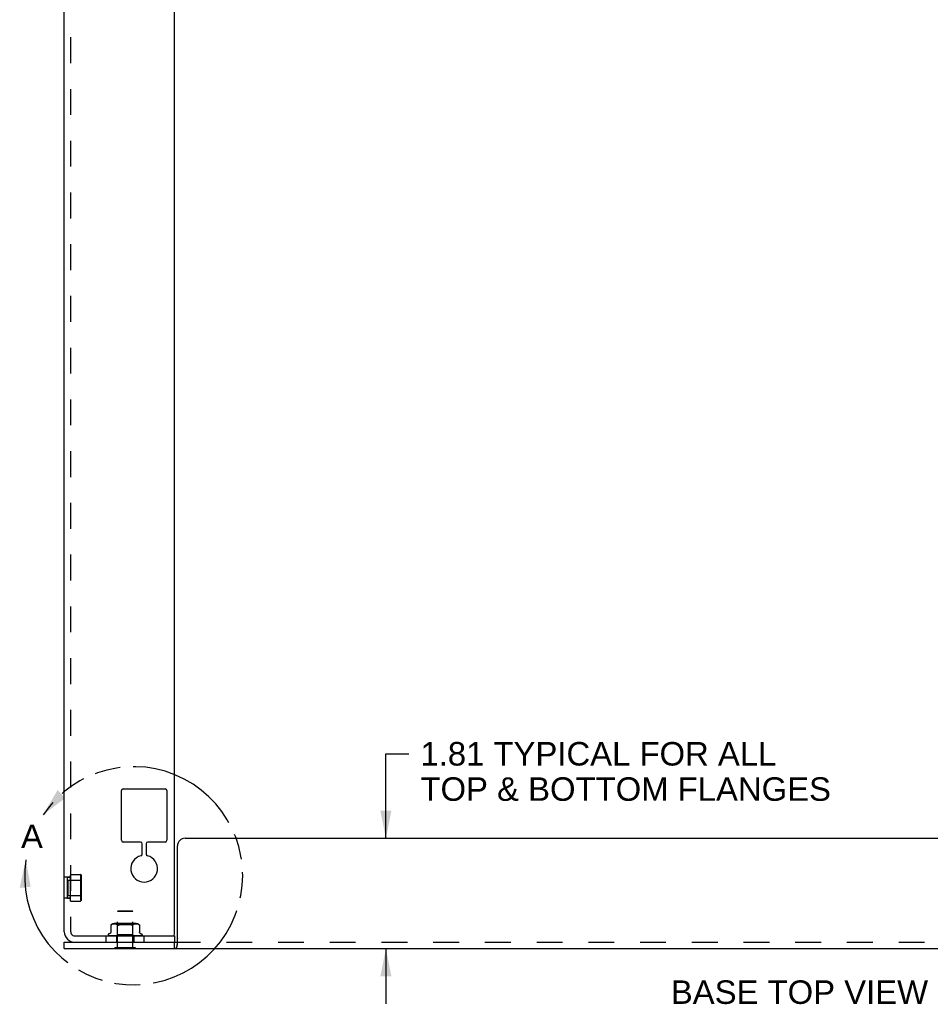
# Model space of a CAD drawing. Header units: inches. Extents: x 0 to 77.3, y 0 to 50.
# Tile 26 of 42: x 35.3 to 50.2, y 8.8 to 25. Entities that reach past the tile are written whole.
import ezdxf

# ---------------------------------------------------------------- set-up
doc = ezdxf.new("R2010")
doc.units = ezdxf.units.IN
doc.header["$LTSCALE"] = 4.25
doc.header["$MEASUREMENT"] = 0
doc.linetypes.add('HIDDEN', pattern=[0.2, 0.1, -0.1])
doc.linetypes.add('PHANTOM', pattern=[0.8, 0.45, -0.05, 0.1, -0.05, 0.1, -0.05])
doc.layers.get('0').update_dxf_attribs({"linetype": 'CONTINUOUS'})
for name, color, linetype in [('02___PRT_ALL_AXES', 7, 'CONTINUOUS'), ('DEFAULT_2', 8, 'HIDDEN'), ('DEFAULT_3', 7, 'PHANTOM'), ('DIMENSIONS', 7, 'CONTINUOUS')]:
    doc.layers.add(name, color=color, linetype=linetype)
doc.styles.get("Standard").update_dxf_attribs({"font": 'arial.ttf'})
doc.dimstyles.new('DIMSTYLE_1', dxfattribs={"dimtxt": 0.386364, "dimasz": 0.454545, "dimexe": 0.09, "dimexo": 0.07, "dimgap": 0.0425, "dimtad": 0, "dimtih": 1, "dimtoh": 1, "dimzin": 4, "dimdsep": 46, "dimtxsty": 'Standard', "dimblk": '_FILLED', "dimblk1": '_FILLED', "dimblk2": '_FILLED', "dimcen": 0.09, "dimazin": 1, "dimtfac": 1, "dimtdec": 3, "dimtofl": 0, "dimtmove": 0, "dimatfit": 3, "dimldrblk": '_FILLED', "dimfxl": 0, "dimtolj": 1, "dimtzin": 4, "dimarcsym": 0})

# ---------------------------------------------------------------- blocks, each defined once
blk = doc.blocks.new('_FILLED')
at = {"color": 0, "linetype": 'ByBlock'}
blk.add_solid([(0, 0), (-1, 0.2), (-1, -0.2)], dxfattribs=at)
blk = doc.blocks.new('*D8')
at = {"layer": 'DIMENSIONS', "color": 2, "linetype": 'Continuous'}
for p, q in [((41.3, 11.551), (41.3, 12.94)), ((41.3, 12.94), (41.675, 12.94)), ((41.3, 9.739), (41.3, 8.83))]:
    blk.add_line(p, q, dxfattribs=at)
at = {"layer": 'DIMENSIONS', "color": 2, "linetype": 'Continuous', "xscale": 0.4545454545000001, "yscale": 0.4545454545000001, "zscale": 0.4545454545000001}
for p, rotation in [((41.3, 11.551), 270), ((41.3, 9.739), 90)]:
    blk.add_blockref('_FILLED', p, dxfattribs=dict(at, rotation=rotation))
at = {"layer": 'DIMENSIONS', "color": 2, "linetype": 'Continuous', "insert": (41.868, 13.133), "char_height": 0.38636, "width": 6.73336, "attachment_point": 1, "line_spacing_factor": 0.9}
blk.add_mtext('1.81 TYPICAL FOR ALL\\PTOP & BOTTOM FLANGES', dxfattribs=at)

msp = doc.modelspace()

# ---------------------------------------------------------------- linework, layer by layer
at = {"color": 3, "linetype": 'Continuous'}
for p, q in [((37.827, 9.977), (37.827, 41.751)), ((36.015, 10.017), (36.015, 41.711)), ((36.952, 11.519), (36.952, 12.334)), ((36.982, 12.364), (37.672, 12.364)), ((37.702, 12.334), (37.702, 11.519)), ((37.266, 11.489), (36.982, 11.489)), ((37.672, 11.489), (37.389, 11.489)), ((37.296, 11.292), (37.296, 11.459)), ((37.359, 11.459), (37.359, 11.292)), ((36.189, 9.947), (37.797, 9.947)), ((36.015, 9.843), (37.828, 9.843))]:
    msp.add_line(p, q, dxfattribs=at)
at = {"color": 7, "linetype": 'Continuous'}
for p, q in [((37.999, 11.551), (58.28, 11.551)), ((37.874, 9.909), (37.874, 11.426)), ((37.797, 9.947), (37.827, 9.947)), ((37.827, 9.947), (37.827, 9.843)), ((36.015, 9.739), (36.015, 9.843)), ((36.015, 9.739), (60.265, 9.739)), ((36.846, 9.735), (36.846, 9.739)), ((37.183, 9.735), (36.846, 9.735)), ((37.183, 9.735), (37.183, 9.739)), ((37.828, 9.739), (37.828, 9.843)), ((37.869, 9.851), (37.868, 9.835))]:
    msp.add_line(p, q, dxfattribs=at)
for points in [[(37.874, 9.909), (37.873, 9.903), (37.872, 9.897), (37.871, 9.89), (37.87, 9.882), (37.869, 9.875), (37.869, 9.867), (37.869, 9.859), (37.869, 9.851)], [(37.846, 9.743), (37.846, 9.743), (37.844, 9.742), (37.841, 9.741), (37.839, 9.74), (37.837, 9.74), (37.834, 9.739), (37.831, 9.739), (37.828, 9.739)], [(37.868, 9.835), (37.868, 9.827), (37.868, 9.82), (37.868, 9.813), (37.868, 9.807), (37.867, 9.801), (37.867, 9.795), (37.866, 9.789), (37.866, 9.784), (37.865, 9.779), (37.864, 9.775), (37.863, 9.77), (37.862, 9.766), (37.86, 9.762), (37.859, 9.759), (37.857, 9.756), (37.855, 9.753), (37.854, 9.751), (37.852, 9.748), (37.85, 9.746), (37.848, 9.745), (37.846, 9.743)]]:
    msp.add_lwpolyline(points, dxfattribs=at)
at = {"color": 3, "linetype": 'Continuous'}
for centre, radius, start, end in [((36.982, 12.334), 0.03, 90, 180), ((37.672, 12.334), 0.03, 0, 90), ((36.982, 11.519), 0.03, 180, 270), ((37.266, 11.459), 0.03, 0, 90), ((37.389, 11.459), 0.03, 90, 180), ((37.672, 11.519), 0.03, 270, 360), ((37.327, 11.051), 0.219, 104.314, 75.686), ((37.266, 11.292), 0.03, 284.314, 360), ((37.389, 11.292), 0.03, 180, 255.686), ((36.189, 10.017), 0.174, 180, 270), ((37.797, 9.977), 0.03, 270, 360)]:
    msp.add_arc(centre, radius, start, end, dxfattribs=at)
at = {"color": 7, "linetype": 'Continuous'}
for centre, radius, start, end in [((37.999, 11.426), 0.125, 90, 180), ((36.189, 10.017), 0.07, 241.0838, 270)]:
    msp.add_arc(centre, radius, start, end, dxfattribs=at)
at = {"layer": '02___PRT_ALL_AXES', "color": 8, "linetype": 'HIDDEN'}
for p, q in [((36.065, 10.91), (36.119, 10.91)), ((36.065, 10.567), (36.065, 10.91)), ((36.119, 10.959), (36.279, 10.959)), ((36.119, 10.519), (36.119, 10.959)), ((36.065, 10.567), (36.119, 10.567)), ((36.119, 10.519), (36.279, 10.519))]:
    msp.add_line(p, q, dxfattribs=at)
at = {"layer": 'DEFAULT_2', "color": 8, "linetype": 'HIDDEN'}
for p, q in [((36.119, 41.711), (36.119, 10.017)), ((36.119, 10.911), (36.015, 10.911)), ((36.075, 10.864), (36.065, 10.874)), ((36.065, 10.604), (36.065, 10.874)), ((36.075, 10.864), (36.279, 10.864)), ((36.075, 10.864), (36.075, 10.614)), ((36.289, 10.949), (36.279, 10.959)), ((36.279, 10.959), (36.279, 10.519)), ((36.279, 10.864), (36.289, 10.874)), ((36.289, 10.949), (36.289, 10.529)), ((36.119, 10.567), (36.015, 10.567)), ((36.075, 10.614), (36.065, 10.604)), ((36.075, 10.614), (36.279, 10.614)), ((36.279, 10.614), (36.289, 10.604)), ((36.289, 10.529), (36.279, 10.519)), ((36.901, 10.36), (36.891, 10.35)), ((36.901, 10.36), (37.129, 10.36)), ((37.129, 10.36), (37.139, 10.35)), ((37.139, 10.35), (36.891, 10.35)), ((36.891, 9.753), (36.891, 10.35)), ((37.139, 9.753), (37.139, 10.35)), ((36.779, 10.124), (36.779, 10.125)), ((36.78, 10.125), (36.779, 10.125)), ((36.779, 10.124), (36.779, 10.012)), ((36.781, 10.126), (36.783, 10.128)), ((36.783, 10.128), (36.788, 10.131)), ((36.798, 10.137), (36.793, 10.135)), ((36.804, 10.139), (36.798, 10.137)), ((36.809, 10.141), (36.804, 10.139)), ((36.814, 10.142), (36.809, 10.141)), ((36.82, 10.142), (36.814, 10.142)), ((36.825, 10.143), (36.82, 10.142)), ((36.83, 10.143), (36.825, 10.143)), ((36.835, 10.143), (36.83, 10.143)), ((37.194, 10.149), (36.835, 10.149)), ((36.839, 10.143), (36.835, 10.143)), ((36.844, 10.143), (36.839, 10.143)), ((36.849, 10.142), (36.844, 10.143)), ((36.854, 10.142), (36.849, 10.142)), ((36.86, 10.141), (36.854, 10.142)), ((36.865, 10.139), (36.86, 10.141)), ((36.871, 10.137), (36.865, 10.139)), ((36.89, 10.129), (36.87, 10.149)), ((36.876, 10.135), (36.871, 10.137)), ((36.888, 10.127), (36.886, 10.128)), ((37.14, 10.129), (36.89, 10.129)), ((36.89, 9.966), (36.89, 10.129)), ((36.894, 10.125), (36.892, 10.125)), ((37.066, 10.14), (37.078, 10.139)), ((37.1, 10.134), (37.109, 10.131)), ((37.14, 10.129), (37.16, 10.149)), ((37.14, 9.966), (37.14, 10.129)), ((37.144, 10.128), (37.148, 10.131)), ((37.154, 10.135), (37.148, 10.131)), ((37.159, 10.137), (37.154, 10.135)), ((37.165, 10.139), (37.159, 10.137)), ((37.17, 10.141), (37.164, 10.139)), ((37.175, 10.142), (37.17, 10.141)), ((37.181, 10.142), (37.175, 10.142)), ((37.186, 10.143), (37.181, 10.142)), ((37.19, 10.143), (37.186, 10.143)), ((37.195, 10.143), (37.19, 10.143)), ((37.2, 10.143), (37.195, 10.143)), ((37.205, 10.143), (37.2, 10.143)), ((37.21, 10.142), (37.205, 10.143)), ((37.215, 10.142), (37.21, 10.142)), ((37.221, 10.141), (37.215, 10.142)), ((37.226, 10.139), (37.221, 10.141)), ((37.232, 10.137), (37.226, 10.139)), ((37.237, 10.135), (37.232, 10.137)), ((37.25, 10.125), (37.251, 10.125)), ((37.251, 10.125), (37.251, 10.124)), ((37.251, 10.124), (37.251, 10.012)), ((36.702, 9.843), (36.702, 9.947)), ((36.734, 9.963), (36.734, 9.962)), ((36.738, 9.952), (36.738, 9.952)), ((36.76, 9.984), (36.745, 9.979)), ((36.875, 9.948), (36.749, 9.949)), ((36.757, 9.95), (36.757, 9.95)), ((36.78, 9.949), (36.78, 9.949)), ((36.791, 9.949), (36.791, 9.949)), ((36.791, 9.949), (36.791, 9.949)), ((36.8, 9.948), (36.807, 9.947)), ((36.807, 9.947), (36.812, 9.947)), ((36.845, 9.949), (36.811, 9.949)), ((36.825, 9.949), (36.825, 9.949)), ((36.836, 9.948), (36.843, 9.947)), ((36.843, 9.947), (36.85, 9.947)), ((36.907, 9.948), (36.845, 9.949)), ((36.877, 9.949), (36.849, 9.949)), ((36.865, 9.949), (36.865, 9.949)), ((36.865, 9.949), (36.882, 9.948)), ((36.871, 9.947), (36.89, 9.966)), ((36.872, 9.948), (36.872, 9.948)), ((36.873, 9.948), (36.873, 9.948)), ((36.874, 9.947), (36.874, 9.843)), ((36.875, 9.948), (36.876, 9.948)), ((36.927, 9.948), (36.877, 9.949)), ((36.879, 9.948), (36.879, 9.948)), ((36.882, 9.948), (36.893, 9.947)), ((36.884, 9.948), (36.884, 9.948)), ((36.886, 9.947), (36.888, 9.947)), ((36.888, 9.947), (36.89, 9.948)), ((37.14, 9.966), (36.89, 9.966)), ((36.891, 9.948), (36.89, 9.948)), ((36.913, 9.949), (36.893, 9.949)), ((36.9, 9.947), (36.898, 9.948)), ((36.898, 9.948), (36.898, 9.948)), ((36.9, 9.947), (36.906, 9.948)), ((36.903, 9.947), (36.9, 9.947)), ((36.907, 9.948), (36.906, 9.948)), ((36.962, 9.948), (36.911, 9.949)), ((36.911, 9.949), (36.911, 9.949)), ((36.911, 9.949), (36.94, 9.947)), ((36.95, 9.948), (36.913, 9.949)), ((36.916, 9.948), (36.916, 9.948)), ((36.922, 9.947), (36.916, 9.948)), ((36.919, 9.947), (36.926, 9.948)), ((36.927, 9.948), (36.926, 9.948)), ((36.937, 9.948), (36.938, 9.948)), ((36.945, 9.947), (36.938, 9.948)), ((36.953, 9.949), (36.941, 9.949)), ((36.941, 9.947), (36.949, 9.948)), ((36.95, 9.948), (36.949, 9.948)), ((36.975, 9.948), (36.953, 9.949)), ((36.988, 9.948), (36.961, 9.949)), ((36.961, 9.949), (36.961, 9.949)), ((36.961, 9.949), (36.991, 9.947)), ((36.962, 9.948), (36.962, 9.948)), ((36.97, 9.947), (36.962, 9.948)), ((36.966, 9.947), (36.974, 9.948)), ((36.988, 9.948), (36.988, 9.948)), ((36.997, 9.947), (36.988, 9.948)), ((36.992, 9.947), (37.001, 9.948)), ((37.024, 9.947), (37.015, 9.948)), ((37.019, 9.947), (37.028, 9.948)), ((37.051, 9.948), (37.041, 9.948)), ((37.051, 9.947), (37.042, 9.948)), ((37.047, 9.947), (37.055, 9.948)), ((37.063, 9.949), (37.051, 9.948)), ((37.094, 9.949), (37.055, 9.948)), ((37.055, 9.948), (37.055, 9.948)), ((37.068, 9.948), (37.068, 9.948)), ((37.077, 9.947), (37.068, 9.948)), ((37.081, 9.948), (37.068, 9.948)), ((37.094, 9.949), (37.071, 9.947)), ((37.073, 9.947), (37.08, 9.948)), ((37.081, 9.948), (37.08, 9.948)), ((37.113, 9.949), (37.081, 9.948)), ((37.142, 9.949), (37.081, 9.948)), ((37.092, 9.948), (37.093, 9.948)), ((37.112, 9.948), (37.092, 9.948)), ((37.1, 9.947), (37.093, 9.948)), ((37.094, 9.949), (37.094, 9.949)), ((37.097, 9.947), (37.103, 9.948)), ((37.104, 9.948), (37.103, 9.948)), ((37.159, 9.949), (37.112, 9.948)), ((37.114, 9.948), (37.114, 9.948)), ((37.121, 9.947), (37.114, 9.948)), ((37.14, 9.948), (37.114, 9.948)), ((37.114, 9.947), (37.12, 9.947)), ((37.118, 9.947), (37.123, 9.948)), ((37.12, 9.947), (37.142, 9.949)), ((37.223, 9.949), (37.123, 9.948)), ((37.123, 9.948), (37.123, 9.948)), ((37.132, 9.948), (37.132, 9.948)), ((37.163, 9.948), (37.132, 9.948)), ((37.135, 9.947), (37.136, 9.947)), ((37.136, 9.947), (37.138, 9.947)), ((37.138, 9.947), (37.139, 9.948)), ((37.139, 9.948), (37.139, 9.948)), ((37.173, 9.948), (37.139, 9.948)), ((37.139, 9.948), (37.139, 9.948)), ((37.159, 9.947), (37.14, 9.966)), ((37.201, 9.949), (37.14, 9.948)), ((37.142, 9.949), (37.142, 9.949)), ((37.145, 9.948), (37.146, 9.948)), ((37.18, 9.948), (37.145, 9.948)), ((37.151, 9.948), (37.15, 9.948)), ((37.154, 9.948), (37.154, 9.948)), ((37.155, 9.947), (37.155, 9.843)), ((37.175, 9.948), (37.157, 9.948)), ((37.157, 9.948), (37.157, 9.948)), ((37.285, 9.949), (37.158, 9.948)), ((37.158, 9.948), (37.158, 9.948)), ((37.159, 9.947), (37.159, 9.947)), ((37.235, 9.949), (37.163, 9.948)), ((37.252, 9.949), (37.173, 9.948)), ((37.174, 9.948), (37.186, 9.949)), ((37.261, 9.949), (37.18, 9.948)), ((37.186, 9.949), (37.186, 9.949)), ((37.209, 9.948), (37.217, 9.949)), ((37.217, 9.949), (37.223, 9.949)), ((37.223, 9.949), (37.223, 9.949)), ((37.253, 9.949), (37.252, 9.949)), ((37.27, 9.984), (37.285, 9.979)), ((37.29, 9.95), (37.29, 9.951)), ((37.296, 9.963), (37.296, 9.962)), ((37.327, 9.843), (37.327, 9.947)), ((37.183, 9.753), (36.846, 9.753)), ((36.846, 9.739), (36.846, 9.753)), ((36.89, 9.739), (36.89, 9.843)), ((37.14, 9.739), (37.14, 9.843)), ((37.183, 9.739), (37.183, 9.753)), ((37.828, 9.843), (58.452, 9.843)), ((37.848, 9.745), (37.846, 9.743)), ((37.869, 9.845), (37.868, 9.839)), ((37.868, 9.839), (37.868, 9.832)), ((37.868, 9.832), (37.868, 9.827)), ((37.869, 9.851), (37.869, 9.845))]:
    msp.add_line(p, q, dxfattribs=at)
for points in [[(36.779, 10.125), (36.779, 10.124), (36.779, 10.124)], [(36.781, 10.127), (36.781, 10.126), (36.78, 10.126)], [(36.78, 10.125), (36.78, 10.126), (36.781, 10.126)], [(36.793, 10.135), (36.788, 10.131), (36.783, 10.128)], [(36.876, 10.135), (36.881, 10.131), (36.886, 10.128)], [(36.888, 10.127), (36.89, 10.126), (36.892, 10.125)], [(36.894, 10.125), (36.897, 10.124), (36.899, 10.125), (36.902, 10.125), (36.905, 10.126)], [(36.911, 10.128), (36.908, 10.127), (36.905, 10.126)], [(37.028, 10.143), (37.015, 10.143), (37.002, 10.143), (36.989, 10.143), (36.976, 10.142), (36.964, 10.14), (36.952, 10.139), (36.941, 10.137), (36.93, 10.134), (36.92, 10.131), (36.911, 10.128)], [(36.911, 10.128), (36.92, 10.131), (36.93, 10.134), (36.941, 10.137)], [(36.964, 10.14), (36.976, 10.142), (36.989, 10.143), (37.002, 10.143), (37.015, 10.143), (37.028, 10.143), (37.041, 10.143), (37.054, 10.142)], [(37.118, 10.128), (37.109, 10.131), (37.1, 10.134), (37.089, 10.137), (37.078, 10.139), (37.066, 10.14), (37.054, 10.142), (37.041, 10.143)], [(37.118, 10.128), (37.122, 10.127), (37.125, 10.126), (37.128, 10.125), (37.13, 10.125), (37.133, 10.124), (37.135, 10.125), (37.138, 10.125)], [(37.144, 10.128), (37.142, 10.127), (37.14, 10.126), (37.138, 10.125)], [(37.237, 10.135), (37.242, 10.131), (37.247, 10.128)], [(37.247, 10.128), (37.248, 10.127), (37.249, 10.126)], [(37.251, 10.125), (37.251, 10.125), (37.25, 10.125), (37.249, 10.126), (37.248, 10.127), (37.247, 10.128)], [(36.745, 9.947), (36.743, 9.947), (36.742, 9.948), (36.741, 9.949), (36.74, 9.949), (36.74, 9.95), (36.739, 9.95), (36.738, 9.951), (36.738, 9.951), (36.738, 9.951), (36.738, 9.952), (36.738, 9.952)], [(36.739, 9.951), (36.74, 9.95), (36.741, 9.949), (36.742, 9.949), (36.744, 9.948), (36.745, 9.948), (36.746, 9.947), (36.748, 9.947)], [(36.742, 9.949), (36.742, 9.949), (36.742, 9.949), (36.741, 9.95), (36.741, 9.95), (36.74, 9.95), (36.74, 9.95), (36.739, 9.95), (36.739, 9.951), (36.739, 9.951)], [(36.872, 9.948), (36.765, 9.949), (36.742, 9.949)], [(36.743, 9.95), (36.743, 9.95), (36.743, 9.95)], [(36.743, 9.95), (36.744, 9.95), (36.744, 9.949), (36.745, 9.949), (36.745, 9.949), (36.746, 9.948), (36.746, 9.948), (36.747, 9.948), (36.747, 9.947), (36.748, 9.947), (36.749, 9.947), (36.749, 9.947)], [(36.746, 9.949), (36.745, 9.949), (36.745, 9.949), (36.744, 9.95), (36.744, 9.95), (36.743, 9.95), (36.743, 9.95), (36.743, 9.95), (36.743, 9.95)], [(36.873, 9.948), (36.791, 9.949), (36.768, 9.949), (36.746, 9.949)], [(36.748, 9.95), (36.749, 9.949), (36.751, 9.949), (36.753, 9.948), (36.755, 9.948), (36.757, 9.947), (36.759, 9.947), (36.761, 9.947)], [(36.749, 9.949), (36.749, 9.949), (36.748, 9.95), (36.748, 9.95)], [(36.757, 9.95), (36.757, 9.949), (36.758, 9.949), (36.758, 9.949)], [(36.758, 9.949), (36.758, 9.949), (36.758, 9.949), (36.757, 9.95), (36.757, 9.95)], [(36.758, 9.949), (36.759, 9.949), (36.759, 9.948), (36.76, 9.948), (36.761, 9.948), (36.761, 9.948), (36.762, 9.947), (36.763, 9.947), (36.763, 9.947)], [(36.879, 9.948), (36.78, 9.949), (36.758, 9.949)], [(36.779, 10.012), (36.779, 10.011), (36.779, 10.008), (36.778, 10.006), (36.778, 10.003), (36.777, 10.001), (36.776, 9.999), (36.775, 9.997), (36.774, 9.995), (36.772, 9.993), (36.771, 9.992), (36.769, 9.99), (36.768, 9.989), (36.766, 9.988), (36.765, 9.987), (36.763, 9.986), (36.761, 9.985), (36.76, 9.984)], [(36.765, 9.949), (36.767, 9.949), (36.77, 9.949), (36.772, 9.948), (36.775, 9.948), (36.778, 9.947), (36.78, 9.947), (36.782, 9.947)], [(36.766, 9.949), (36.765, 9.949), (36.765, 9.949)], [(36.884, 9.948), (36.786, 9.949), (36.766, 9.949)], [(36.78, 9.949), (36.78, 9.949), (36.78, 9.949), (36.781, 9.949), (36.781, 9.949), (36.782, 9.949)], [(36.891, 9.948), (36.82, 9.949), (36.8, 9.949), (36.78, 9.949)], [(36.782, 9.949), (36.783, 9.948), (36.784, 9.948), (36.784, 9.948), (36.785, 9.947), (36.786, 9.947), (36.786, 9.947)], [(36.898, 9.948), (36.81, 9.949), (36.791, 9.949)], [(36.791, 9.949), (36.793, 9.949), (36.8, 9.948)], [(36.811, 9.949), (36.811, 9.949), (36.811, 9.949), (36.812, 9.949), (36.812, 9.949), (36.813, 9.949), (36.813, 9.949), (36.814, 9.948), (36.815, 9.948)], [(36.815, 9.948), (36.816, 9.947), (36.817, 9.947), (36.818, 9.947)], [(36.916, 9.948), (36.841, 9.949), (36.825, 9.949)], [(36.825, 9.949), (36.828, 9.949), (36.836, 9.948)], [(36.849, 9.949), (36.849, 9.949), (36.85, 9.949), (36.85, 9.949), (36.851, 9.949), (36.851, 9.949), (36.852, 9.949), (36.852, 9.948)], [(36.852, 9.948), (36.854, 9.948), (36.855, 9.947), (36.855, 9.947), (36.856, 9.947)], [(36.937, 9.948), (36.878, 9.949), (36.865, 9.949)], [(36.872, 9.947), (36.871, 9.947), (36.871, 9.947), (36.872, 9.947), (36.872, 9.948)], [(36.871, 9.947), (36.871, 9.947), (36.871, 9.947), (36.871, 9.947), (36.872, 9.948), (36.872, 9.948), (36.872, 9.948)], [(36.871, 9.947), (36.871, 9.947), (36.872, 9.947), (36.872, 9.947), (36.873, 9.948)], [(36.873, 9.947), (36.873, 9.947), (36.873, 9.947), (36.873, 9.947), (36.873, 9.948), (36.873, 9.948), (36.873, 9.948)], [(36.874, 9.947), (36.874, 9.947), (36.875, 9.947), (36.875, 9.947), (36.875, 9.948), (36.875, 9.948), (36.875, 9.948)], [(36.877, 9.947), (36.877, 9.947), (36.876, 9.947), (36.876, 9.947), (36.876, 9.948)], [(36.876, 9.947), (36.877, 9.947), (36.877, 9.947), (36.878, 9.947), (36.879, 9.948)], [(36.88, 9.947), (36.88, 9.947), (36.88, 9.947), (36.88, 9.947), (36.88, 9.948), (36.879, 9.948)], [(36.882, 9.947), (36.883, 9.947), (36.883, 9.947), (36.884, 9.947), (36.884, 9.948), (36.884, 9.948), (36.884, 9.948)], [(36.888, 9.947), (36.887, 9.947), (36.886, 9.947), (36.885, 9.947), (36.884, 9.948)], [(36.892, 9.947), (36.892, 9.947), (36.891, 9.947), (36.891, 9.947), (36.891, 9.948), (36.891, 9.948)], [(36.893, 9.949), (36.893, 9.949), (36.894, 9.949), (36.894, 9.949), (36.895, 9.949), (36.895, 9.949), (36.896, 9.949), (36.897, 9.948), (36.898, 9.948), (36.898, 9.947), (36.899, 9.947), (36.9, 9.947)], [(36.895, 9.947), (36.896, 9.947), (36.897, 9.947), (36.897, 9.947), (36.897, 9.948), (36.898, 9.948), (36.898, 9.948)], [(36.908, 9.947), (36.908, 9.947), (36.908, 9.947), (36.907, 9.947), (36.907, 9.948), (36.907, 9.948)], [(36.913, 9.947), (36.914, 9.947), (36.914, 9.947), (36.915, 9.947), (36.915, 9.948), (36.916, 9.948), (36.916, 9.948)], [(36.928, 9.947), (36.928, 9.947), (36.928, 9.947), (36.927, 9.947), (36.927, 9.948), (36.927, 9.948)], [(36.934, 9.947), (36.935, 9.947), (36.935, 9.947), (36.936, 9.947), (36.936, 9.948), (36.937, 9.948), (36.937, 9.948)], [(36.941, 9.949), (36.942, 9.949), (36.943, 9.949), (36.943, 9.949), (36.944, 9.949), (36.945, 9.948), (36.945, 9.948), (36.946, 9.948), (36.947, 9.947)], [(36.947, 9.947), (36.948, 9.947), (36.948, 9.947)], [(36.952, 9.947), (36.951, 9.947), (36.951, 9.947), (36.95, 9.947), (36.95, 9.948), (36.95, 9.948)], [(36.958, 9.948), (36.957, 9.948), (36.957, 9.948), (36.957, 9.948), (36.957, 9.948), (36.957, 9.948), (36.957, 9.948), (36.958, 9.949), (36.958, 9.949), (36.958, 9.949), (36.959, 9.949), (36.959, 9.949), (36.96, 9.949), (36.96, 9.949), (36.961, 9.949)], [(36.958, 9.947), (36.959, 9.947), (36.959, 9.947), (36.96, 9.947), (36.961, 9.948), (36.961, 9.948), (36.962, 9.948)], [(36.975, 9.948), (36.975, 9.948), (36.974, 9.948)], [(36.977, 9.947), (36.977, 9.947), (36.976, 9.947), (36.976, 9.947), (36.975, 9.948), (36.975, 9.948)], [(36.984, 9.947), (36.985, 9.947), (36.986, 9.947), (36.986, 9.947), (36.987, 9.948), (36.987, 9.948), (36.988, 9.948)], [(37.003, 9.947), (37.001, 9.948), (37, 9.948), (36.998, 9.948), (36.997, 9.949), (36.995, 9.949), (36.993, 9.949)], [(36.993, 9.949), (36.994, 9.949), (36.994, 9.949), (36.995, 9.949), (36.995, 9.949), (36.996, 9.948), (36.996, 9.948), (36.996, 9.948), (36.997, 9.948)], [(36.997, 9.948), (36.997, 9.947), (36.997, 9.947), (36.998, 9.947), (36.998, 9.947)], [(37.003, 9.947), (37.002, 9.948), (37.002, 9.948), (37.001, 9.948)], [(37.005, 9.947), (37.004, 9.947), (37.003, 9.947), (37.003, 9.947), (37.003, 9.947)], [(37.012, 9.947), (37.012, 9.947), (37.013, 9.947), (37.013, 9.947), (37.014, 9.948), (37.015, 9.948), (37.015, 9.948)], [(37.032, 9.947), (37.031, 9.947), (37.031, 9.947), (37.03, 9.947), (37.029, 9.948), (37.029, 9.948), (37.028, 9.948)], [(37.039, 9.947), (37.039, 9.947), (37.04, 9.947), (37.041, 9.947), (37.041, 9.948), (37.041, 9.948)], [(37.041, 9.948), (37.042, 9.948), (37.042, 9.948)], [(37.059, 9.947), (37.058, 9.947), (37.057, 9.947), (37.057, 9.947), (37.056, 9.948), (37.056, 9.948), (37.055, 9.948)], [(37.057, 9.947), (37.057, 9.947), (37.058, 9.947), (37.059, 9.948)], [(37.059, 9.948), (37.059, 9.948), (37.06, 9.948), (37.06, 9.949), (37.061, 9.949), (37.062, 9.949), (37.062, 9.949), (37.063, 9.949)], [(37.071, 9.947), (37.065, 9.947), (37.064, 9.947)], [(37.065, 9.947), (37.066, 9.947), (37.066, 9.947), (37.067, 9.947), (37.067, 9.948), (37.068, 9.948)], [(37.084, 9.947), (37.083, 9.947), (37.083, 9.947), (37.082, 9.947), (37.081, 9.948), (37.081, 9.948), (37.081, 9.948)], [(37.09, 9.947), (37.09, 9.947), (37.091, 9.947), (37.091, 9.947), (37.092, 9.948), (37.092, 9.948)], [(37.186, 9.949), (37.115, 9.948), (37.104, 9.948)], [(37.107, 9.947), (37.106, 9.947), (37.105, 9.947), (37.105, 9.947), (37.104, 9.948), (37.104, 9.948), (37.104, 9.948)], [(37.106, 9.947), (37.106, 9.947), (37.107, 9.947), (37.108, 9.947), (37.108, 9.948), (37.109, 9.948), (37.11, 9.948), (37.11, 9.949), (37.111, 9.949), (37.112, 9.949), (37.112, 9.949), (37.113, 9.949), (37.113, 9.949)], [(37.112, 9.947), (37.112, 9.947), (37.112, 9.947), (37.113, 9.947), (37.113, 9.948), (37.114, 9.948)], [(37.126, 9.947), (37.125, 9.947), (37.125, 9.947), (37.124, 9.947), (37.124, 9.948), (37.124, 9.948), (37.123, 9.948)], [(37.13, 9.947), (37.131, 9.947), (37.131, 9.947), (37.131, 9.947), (37.131, 9.948), (37.132, 9.948)], [(37.137, 9.947), (37.136, 9.947), (37.135, 9.947), (37.132, 9.948)], [(37.141, 9.947), (37.141, 9.947), (37.141, 9.947), (37.14, 9.947), (37.14, 9.947), (37.139, 9.948), (37.139, 9.948)], [(37.145, 9.947), (37.145, 9.947), (37.145, 9.947), (37.145, 9.947), (37.145, 9.948), (37.145, 9.948)], [(37.15, 9.947), (37.149, 9.947), (37.148, 9.947), (37.147, 9.947), (37.146, 9.948)], [(37.148, 9.947), (37.149, 9.947), (37.149, 9.947), (37.15, 9.947), (37.15, 9.948)], [(37.273, 9.949), (37.168, 9.948), (37.151, 9.948)], [(37.152, 9.947), (37.152, 9.947), (37.151, 9.947), (37.151, 9.947), (37.151, 9.948), (37.151, 9.948), (37.151, 9.948)], [(37.153, 9.947), (37.153, 9.947), (37.154, 9.947), (37.154, 9.948), (37.155, 9.948), (37.156, 9.948), (37.157, 9.949), (37.157, 9.949), (37.158, 9.949), (37.159, 9.949), (37.159, 9.949), (37.159, 9.949)], [(37.279, 9.949), (37.172, 9.948), (37.154, 9.948)], [(37.157, 9.947), (37.156, 9.947), (37.156, 9.947), (37.155, 9.947), (37.154, 9.948)], [(37.154, 9.947), (37.154, 9.947), (37.154, 9.947), (37.154, 9.947), (37.154, 9.948), (37.154, 9.948)], [(37.156, 9.947), (37.156, 9.947), (37.157, 9.947), (37.157, 9.947), (37.157, 9.948)], [(37.158, 9.947), (37.158, 9.947), (37.157, 9.947), (37.157, 9.947), (37.157, 9.948), (37.157, 9.948), (37.157, 9.948)], [(37.159, 9.947), (37.159, 9.947), (37.158, 9.947), (37.158, 9.948)], [(37.159, 9.947), (37.159, 9.947), (37.158, 9.947), (37.158, 9.947), (37.158, 9.948), (37.158, 9.948), (37.158, 9.948)], [(37.159, 9.947), (37.162, 9.947), (37.174, 9.948)], [(37.287, 9.949), (37.197, 9.948), (37.176, 9.948)], [(37.194, 9.947), (37.194, 9.947), (37.195, 9.947), (37.196, 9.948), (37.197, 9.948)], [(37.197, 9.948), (37.198, 9.949), (37.199, 9.949), (37.199, 9.949), (37.2, 9.949), (37.2, 9.949), (37.2, 9.949), (37.201, 9.949)], [(37.2, 9.947), (37.202, 9.947), (37.209, 9.948)], [(37.229, 9.947), (37.229, 9.947), (37.23, 9.947), (37.231, 9.948), (37.232, 9.948), (37.233, 9.949)], [(37.233, 9.947), (37.235, 9.947), (37.239, 9.947), (37.242, 9.948), (37.245, 9.948), (37.248, 9.949), (37.251, 9.949), (37.253, 9.949)], [(37.233, 9.949), (37.234, 9.949), (37.234, 9.949), (37.235, 9.949), (37.235, 9.949), (37.235, 9.949), (37.235, 9.949)], [(37.235, 9.949), (37.235, 9.949), (37.235, 9.949), (37.235, 9.949)], [(37.27, 9.984), (37.268, 9.985), (37.267, 9.986), (37.265, 9.987), (37.263, 9.988), (37.262, 9.989), (37.26, 9.99), (37.259, 9.992), (37.257, 9.993), (37.256, 9.995), (37.255, 9.997), (37.254, 9.999), (37.253, 10.001), (37.252, 10.003), (37.252, 10.006), (37.251, 10.008), (37.251, 10.011), (37.251, 10.012)], [(37.256, 9.947), (37.256, 9.947), (37.257, 9.947), (37.258, 9.948), (37.259, 9.948), (37.259, 9.948), (37.26, 9.948)], [(37.259, 9.947), (37.261, 9.947), (37.264, 9.947), (37.266, 9.948), (37.268, 9.948), (37.271, 9.949), (37.273, 9.949), (37.274, 9.949)], [(37.26, 9.948), (37.261, 9.949), (37.262, 9.949), (37.262, 9.949), (37.262, 9.949)], [(37.262, 9.949), (37.262, 9.949), (37.262, 9.949), (37.262, 9.949), (37.262, 9.949), (37.261, 9.949)], [(37.274, 9.949), (37.274, 9.949), (37.273, 9.949)], [(37.275, 9.947), (37.275, 9.947), (37.276, 9.947), (37.277, 9.948), (37.277, 9.948), (37.278, 9.948), (37.278, 9.948), (37.279, 9.949), (37.279, 9.949), (37.28, 9.949)], [(37.277, 9.947), (37.277, 9.947), (37.279, 9.947), (37.28, 9.948), (37.282, 9.948), (37.283, 9.948), (37.285, 9.949), (37.286, 9.949), (37.287, 9.95)], [(37.281, 9.95), (37.281, 9.95), (37.281, 9.95), (37.281, 9.95), (37.281, 9.95), (37.28, 9.95), (37.28, 9.949), (37.279, 9.949), (37.279, 9.949)], [(37.28, 9.949), (37.28, 9.949), (37.281, 9.95), (37.281, 9.95)], [(37.284, 9.947), (37.284, 9.947), (37.285, 9.947), (37.286, 9.947), (37.286, 9.948), (37.287, 9.948), (37.287, 9.948), (37.288, 9.949), (37.288, 9.949), (37.289, 9.949), (37.289, 9.949), (37.289, 9.95), (37.29, 9.95), (37.29, 9.95), (37.29, 9.95)], [(37.287, 9.95), (37.287, 9.95), (37.286, 9.95), (37.286, 9.949), (37.285, 9.949)], [(37.285, 9.947), (37.285, 9.947), (37.286, 9.947), (37.287, 9.948), (37.289, 9.949), (37.29, 9.949)], [(37.29, 9.951), (37.29, 9.951), (37.29, 9.951), (37.29, 9.95), (37.29, 9.95), (37.29, 9.95), (37.289, 9.95), (37.289, 9.95), (37.289, 9.95), (37.288, 9.95), (37.288, 9.949), (37.287, 9.949), (37.287, 9.949)], [(37.874, 9.909), (37.873, 9.903), (37.872, 9.897), (37.871, 9.89), (37.87, 9.882), (37.869, 9.875), (37.869, 9.867), (37.869, 9.859)], [(37.846, 9.743), (37.844, 9.742), (37.841, 9.741), (37.839, 9.74), (37.837, 9.74), (37.834, 9.739), (37.831, 9.739), (37.828, 9.739)], [(37.868, 9.827), (37.868, 9.821), (37.867, 9.818), (37.867, 9.815), (37.867, 9.813), (37.867, 9.81), (37.867, 9.808), (37.866, 9.805), (37.866, 9.803), (37.866, 9.8), (37.866, 9.798), (37.865, 9.795), (37.865, 9.793), (37.865, 9.79), (37.865, 9.788), (37.864, 9.786), (37.864, 9.783), (37.863, 9.781), (37.863, 9.779), (37.863, 9.777), (37.862, 9.774), (37.862, 9.772), (37.861, 9.77), (37.861, 9.768), (37.86, 9.766), (37.859, 9.764), (37.859, 9.762), (37.858, 9.76), (37.857, 9.759), (37.857, 9.757), (37.856, 9.755), (37.855, 9.754), (37.854, 9.753), (37.853, 9.751), (37.853, 9.75), (37.852, 9.749), (37.851, 9.748), (37.85, 9.747), (37.849, 9.746), (37.848, 9.745), (37.847, 9.745), (37.846, 9.744), (37.846, 9.743)], [(37.863, 9.77), (37.862, 9.766), (37.86, 9.762)], [(37.868, 9.827), (37.868, 9.82), (37.868, 9.813), (37.868, 9.807), (37.867, 9.801), (37.867, 9.795), (37.866, 9.789)]]:
    msp.add_lwpolyline(points, dxfattribs=at)
for centre, radius, start, end in [((36.835, 10.071), 0.0776, 90, 136.6992), ((37.194, 10.071), 0.0776, 43.3008, 90), ((36.189, 10.017), 0.07, 180, 241.0838), ((36.75, 9.963), 0.0167, 110, 180), ((36.75, 9.962), 0.0167, 180, 250.0516), ((37.279, 9.963), 0.0167, 0, 70), ((37.279, 9.962), 0.0167, 308.6218, 360)]:
    msp.add_arc(centre, radius, start, end, dxfattribs=at)
at = {"layer": 'DEFAULT_3', "color": 2, "linetype": 'PHANTOM'}
msp.add_arc((37.154, 10.936), 1.792, 171.5832, 146.046, dxfattribs=at)
msp.add_arc((37.154, 10.936), 1.792, 171.5832, 146.046, dxfattribs=at)
for points in [[(35.667, 11.937), (36.026, 12.21), (35.905, 12.346)], [(35.667, 11.937), (36.026, 12.21), (35.905, 12.346)], [(35.381, 11.199), (35.462, 10.755), (35.281, 10.736)], [(35.381, 11.199), (35.462, 10.755), (35.281, 10.736)]]:
    msp.add_solid(points, dxfattribs=at)

# ---------------------------------------------------------------- texts
at = {"color": 2, "linetype": 'Continuous', "insert": (35.483, 11.777), "char_height": 0.386, "width": 0.35907, "attachment_point": 2, "line_spacing_factor": 0.9}
msp.add_mtext('A', dxfattribs=at)
at = {"layer": 'DIMENSIONS', "color": 2, "linetype": 'Continuous', "insert": (48.097, 9.217), "char_height": 0.38636, "width": 4.2184, "attachment_point": 2, "line_spacing_factor": 0.9}
msp.add_mtext('BASE TOP VIEW', dxfattribs=at)

# ---------------------------------------------------------------- dimensions: what is measured, and where the dimension line sits
at = {"layer": 'DIMENSIONS', "color": 2, "linetype": 'Continuous'}
dim = msp.add_linear_dim(base=(41.3, 11.551), p1=(37.874, 9.739), p2=(37.999, 11.551), angle=90, text='<> TYPICAL FOR ALL\\PTOP & BOTTOM FLANGES', dimstyle='DIMSTYLE_1', dxfattribs=at)
dim.commit()
dim.dimension.update_dxf_attribs({"geometry": '*D8', "text_midpoint": (45.235, 12.65), "dimtype": 160})

doc.saveas('drawing.dxf')
